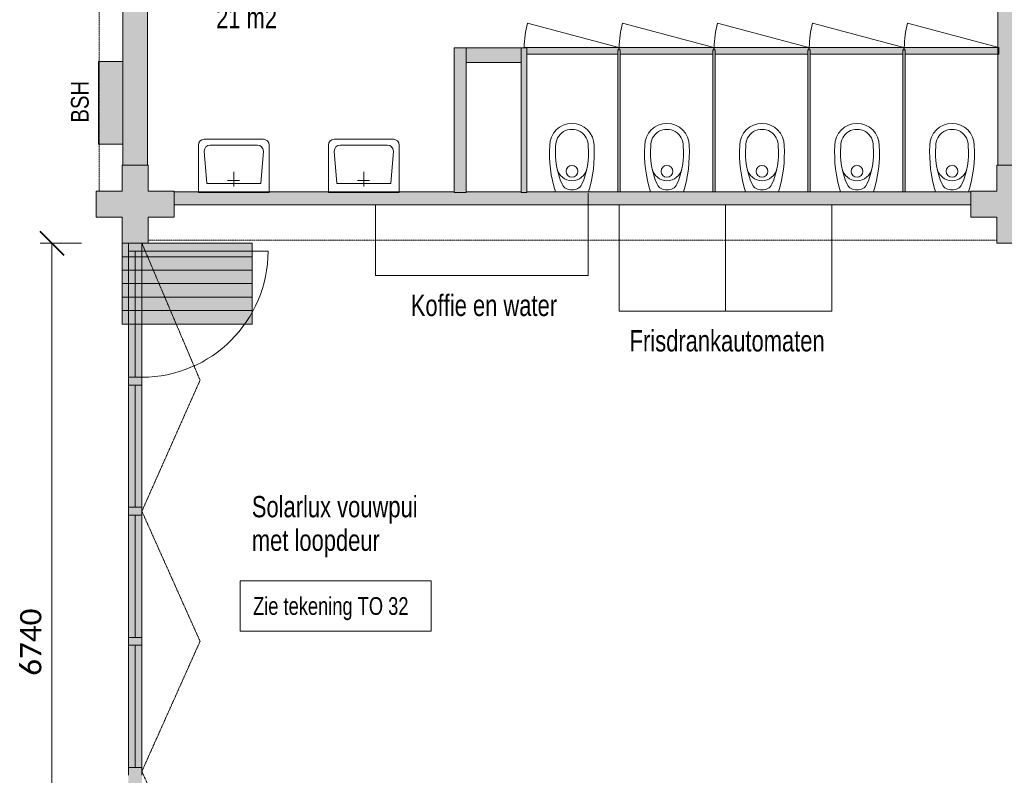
# Model space of a CAD drawing. Header units: millimetres. Extents: x 73705 to 433105, y 109410 to 279410.
# Tile 28 of 90: x 137304 to 145635, y 229731 to 236127. Entities that reach past the tile are written whole.
import ezdxf

# ---------------------------------------------------------------- set-up
doc = ezdxf.new("R2010")
doc.units = ezdxf.units.MM
doc.linetypes.add('Overhead', pattern=[2.5, 1.5, -1])
doc.linetypes.add('Stippel', pattern=[1.53, 1, -0.53])
for name, color, linetype, lineweight in [('A-ANNO-DIMS', 211, 'Continuous', 9), ('A-ANNO-DIMS-100', 211, 'Continuous', 9), ('A-DETL', 90, 'Continuous', 9), ('A-DETL-DEMO', 6, 'Stippel', 9), ('A-DETL-GENF', 92, 'Continuous', 9), ('A-DETL-THIN', 151, 'Continuous', 9), ('G-ANNO-TEXT', 231, 'Continuous', 9)]:
    doc.layers.add(name, color=color, linetype=linetype, lineweight=lineweight)
doc.styles.add('Arial Narrow', font='ARIALN.TTF', dxfattribs={"width": 0.9, "height": 180})
doc.styles.add('Arial Narrow_1', font='ARIALN.TTF', dxfattribs={"height": 150})
doc.styles.add('Arial Narrow_B_2', font='ARIALN.TTF', dxfattribs={"width": 0.9, "height": 150})
doc.styles.add('Calibri', font='calibri.ttf', dxfattribs={"height": 180})
doc.dimstyles.new('maatvoering', dxfattribs={"dimscale": 304.8, "dimtxt": 211.922716, "dimasz": 0.656168, "dimexe": 0.328084, "dimexo": 0.0625, "dimgap": 0.065617, "dimtad": 1, "dimdec": 0, "dimzin": 0, "dimdsep": 46, "dimtxsty": 'Calibri', "dimblk1": 'OBLIQUE', "dimblk2": 'OBLIQUE', "dimsah": 1, "dimcen": 0.09, "dimazin": 0, "dimtfac": 1, "dimtdec": 4, "dimtix": 1, "dimtmove": 0, "dimatfit": 3, "dimfxl": 0.82021, "dimfxlon": 1, "dimtvp": 1, "dimtfill": 1, "dimtolj": 1, "dimtzin": 0, "dimarcsym": 2})

# ---------------------------------------------------------------- blocks, each defined once
blk = doc.blocks.new('DIMBLOCK55-BEGANE GROND')
at = {"layer": 'A-ANNO-DIMS-100', "lineweight": 40}
for p, q in [((137577.1, 234235), (137477.1, 234335)), ((137577.1, 234235), (137677.1, 234135)), ((137577.1, 227495), (137477.1, 227595)), ((137577.1, 227495), (137677.1, 227395))]:
    blk.add_line(p, q, dxfattribs=at)
at = {"layer": 'A-ANNO-DIMS-100'}
for p, q in [((137577.1, 234235), (137477.1, 234235)), ((137577.1, 234235), (137577.1, 227495)), ((137577.1, 234235), (137827.1, 234235)), ((137577.1, 227495), (137477.1, 227495)), ((137577.1, 227495), (137827.1, 227495))]:
    blk.add_line(p, q, dxfattribs=at)
at = {"layer": 'A-ANNO-DIMS-100', "color": 0, "insert": (137307.6, 230573.2), "char_height": 180, "width": 700.387, "attachment_point": 1, "rotation": 90, "line_spacing_factor": 1.158048, "style": 'Calibri', "bg_fill": 3, "box_fill_scale": 1.25, "bg_fill_color": 256, "bg_fill_true_color": 13158600, "bg_fill_transparency": 0}
blk.add_mtext('6740', dxfattribs=at)
blk = doc.blocks.new('_Oblique')
at = {"color": 0, "linetype": 'ByBlock', "lineweight": -2}
blk.add_line((-0.5, -0.5), (0.5, 0.5), dxfattribs=at)

msp = doc.modelspace()

# ---------------------------------------------------------------- hatches: boundary and pattern name
at = {"layer": 'A-DETL-GENF'}
for color, points in [(7, [(145781.1, 234895), (145781.1, 241635), (145581.1, 241635), (145581.1, 239565), (145589.1, 239565), (145589.1, 239508), (145581.1, 239508), (145581.1, 237022), (145589.1, 237022), (145589.1, 236965), (145581.1, 236965), (145581.1, 235891.5), (145589.1, 235891.5), (145589.1, 235834.5), (145581.1, 235834.5), (145581.1, 234895)]), (7, [(138176.1, 234895), (138386.1, 234895), (138386.1, 237065), (138176.1, 237065), (138176.1, 235073.8)]), (7, [(140981.1, 234665), (141081.1, 234665), (141081.1, 235889.5), (140981.1, 235889.5), (140981.1, 234670)]), (7, [(141481.1, 235765), (141546.5, 235765), (141546.5, 235889.5), (141081.1, 235889.5), (141081.1, 235765)]), (7, [(141546.5, 234665), (141596.5, 234665), (141596.5, 235889.5), (141546.5, 235889.5), (141546.5, 234670)]), (7, [(141596.5, 235834.5), (142365.1, 235834.5), (142365.1, 235871.5), (142373.1, 235871.5), (142373.1, 235891.5), (141573.1, 235891.5), (141573.1, 235889.5), (141596.5, 235889.5)]), (7, [(142385.1, 234670), (142385.1, 235871.5), (142365.1, 235871.5), (142365.1, 234670)]), (7, [(142385.1, 235834.5), (143169.1, 235834.5), (143169.1, 235871.5), (143177.1, 235871.5), (143177.1, 235891.5), (142377.1, 235891.5), (142377.1, 235871.5), (142385.1, 235871.5)]), (7, [(143169.1, 234670), (143189.1, 234670), (143189.1, 235871.5), (143169.1, 235871.5), (143169.1, 235393.3)]), (7, [(143189.1, 235834.5), (143973.1, 235834.5), (143973.1, 235871.5), (143981.1, 235871.5), (143981.1, 235891.5), (143181.1, 235891.5), (143181.1, 235871.5), (143189.1, 235871.5)]), (7, [(143973.1, 234670), (143993.1, 234670), (143993.1, 235871.5), (143973.1, 235871.5), (143973.1, 235393.3)]), (7, [(143993.1, 235834.5), (144777.1, 235834.5), (144777.1, 235871.5), (144785.1, 235871.5), (144785.1, 235891.5), (143985.1, 235891.5), (143985.1, 235871.5), (143993.1, 235871.5)]), (7, [(144797.1, 234670), (144797.1, 235871.5), (144777.1, 235871.5), (144777.1, 234670)]), (7, [(144797.1, 235834.5), (145581.1, 235834.5), (145581.1, 235891.5), (144789.1, 235891.5), (144789.1, 235871.5), (144797.1, 235871.5)]), (7, [(145589.1, 235834.5), (145589.1, 235891.5), (145581.1, 235891.5), (145581.1, 235834.5)]), (254, [(138176.1, 235073.8), (138176.1, 235773.8), (137971.1, 235773.8), (137971.1, 235073.8)]), (7, [(138338.1, 234235), (138391.1, 234235), (138391.1, 234455), (138611.1, 234455), (138611.1, 234675), (138391.1, 234675), (138391.1, 234895), (138171.1, 234895), (138171.1, 234675), (137951.1, 234675), (137951.1, 234455), (138171.1, 234455), (138171.1, 234235), (138224.1, 234235)]), (7, [(145791.1, 234235), (145791.1, 234455), (146011.1, 234455), (146011.1, 234675), (145791.1, 234675), (145791.1, 234895), (145571.1, 234895), (145571.1, 234675), (145351.1, 234675), (145351.1, 234455), (145571.1, 234455), (145571.1, 234235), (145781.1, 234235)]), (7, [(142365.1, 234561), (145351.1, 234561), (145351.1, 234670), (141596.5, 234670), (141596.5, 234665), (141546.5, 234665), (141546.5, 234670), (141081.1, 234670), (141081.1, 234665), (140981.1, 234665), (140981.1, 234670), (138611.1, 234670), (138611.1, 234561), (142122.6, 234561)]), (7, [(138338.1, 233033.5), (138338.1, 233100.5), (138224.1, 233100.5), (138224.1, 233033.5)]), (7, [(138338.1, 231932.5), (138338.1, 231999.5), (138224.1, 231999.5), (138224.1, 231932.5)]), (7, [(138338.1, 230831.5), (138338.1, 230898.5), (138224.1, 230898.5), (138224.1, 230831.5)]), (7, [(138338.1, 229730.5), (138338.1, 229797.5), (138224.1, 229797.5), (138224.1, 229730.5)])]:
    msp.add_hatch(color=color, dxfattribs=at).paths.add_polyline_path(points)
h = msp.add_hatch(color=7, dxfattribs=at)
h.paths.add_polyline_path([(138224.1, 234121), (138224.1, 234235), (138171.1, 234235), (138171.1, 234121), (138176.1, 234121)])
h.paths.add_polyline_path([(138391.1, 234121), (139272.1, 234121), (139272.1, 234235), (138338.1, 234235), (138338.1, 234121), (138386.1, 234121)])
h = msp.add_hatch(color=7, dxfattribs=at)
h.paths.add_polyline_path([(138338.1, 227495), (138338.1, 228629.5), (138224.1, 228629.5), (138224.1, 227495), (138281.1, 227495)])
h.paths.add_polyline_path([(138338.1, 228696.5), (138338.1, 229730.5), (138224.1, 229730.5), (138224.1, 228696.5), (138281.1, 228696.5)])
h.paths.add_polyline_path([(138224.1, 229797.5), (138338.1, 229797.5), (138338.1, 230831.5), (138224.1, 230831.5)])
h.paths.add_polyline_path([(138338.1, 230898.5), (138338.1, 231932.5), (138224.1, 231932.5), (138224.1, 230898.5)])
h.paths.add_polyline_path([(138338.1, 231999.5), (138338.1, 233033.5), (138224.1, 233033.5), (138224.1, 231999.5)])
h.paths.add_polyline_path([(138224.1, 233100.5), (138338.1, 233100.5), (138338.1, 234235), (138224.1, 234235), (138224.1, 233551)])
h = msp.add_hatch(color=7, dxfattribs=at)
h.paths.add_polyline_path([(138176.1, 234007), (138224.1, 234007), (138224.1, 234121), (138171.1, 234121), (138171.1, 234007)])
h.paths.add_polyline_path([(138386.1, 234007), (139272.1, 234007), (139272.1, 234121), (138338.1, 234121), (138338.1, 234007)])
h = msp.add_hatch(color=7, dxfattribs=at)
h.paths.add_polyline_path([(138386.1, 233893), (139272.1, 233893), (139272.1, 234007), (138338.1, 234007), (138338.1, 233893)])
h.paths.add_polyline_path([(138224.1, 233893), (138224.1, 234007), (138171.1, 234007), (138171.1, 233893), (138176.1, 233893)])
h = msp.add_hatch(color=7, dxfattribs=at)
h.paths.add_polyline_path([(138386.1, 233779), (139272.1, 233779), (139272.1, 233893), (138338.1, 233893), (138338.1, 233779)])
h.paths.add_polyline_path([(138224.1, 233779), (138224.1, 233893), (138171.1, 233893), (138171.1, 233779), (138176.1, 233779)])
h = msp.add_hatch(color=7, dxfattribs=at)
h.paths.add_polyline_path([(138386.1, 233665), (139272.1, 233665), (139272.1, 233779), (138338.1, 233779), (138338.1, 233665)])
h.paths.add_polyline_path([(138224.1, 233665), (138224.1, 233779), (138171.1, 233779), (138171.1, 233665), (138176.1, 233665)])
h = msp.add_hatch(color=7, dxfattribs=at)
h.paths.add_polyline_path([(138386.1, 233551), (139272.1, 233551), (139272.1, 233665), (138338.1, 233665), (138338.1, 233551)])
h.paths.add_polyline_path([(138224.1, 233551), (138224.1, 233665), (138171.1, 233665), (138171.1, 233551), (138176.1, 233551)])

# ---------------------------------------------------------------- linework, layer by layer
at = {"layer": 'A-DETL'}
for p, q in [((141600.3, 236098.6), (142373.1, 235891.5)), ((142404.3, 236098.6), (143177.1, 235891.5)), ((143208.3, 236098.6), (143981.1, 235891.5)), ((144012.3, 236098.6), (144785.1, 235891.5)), ((144816.3, 236098.6), (145589.1, 235891.5)), ((138176.1, 235773.8), (137971.1, 235773.8)), ((137971.1, 235773.8), (137971.1, 235073.8)), ((138176.1, 235073.8), (138176.1, 235773.8)), ((138865.9, 235115), (139365.9, 235115)), ((139965.9, 235115), (140465.9, 235115)), ((137971.1, 235073.8), (138176.1, 235073.8)), ((138815.9, 234665), (138815.9, 235065)), ((138886.9, 234740), (138865.9, 235015)), ((139315.9, 235065), (138915.9, 235065)), ((139344.9, 234740), (139365.9, 235015)), ((139415.9, 235065), (139415.9, 234665)), ((139915.9, 234665), (139915.9, 235065)), ((139986.9, 234740), (139965.9, 235015)), ((140415.9, 235065), (140015.9, 235065)), ((140444.9, 234740), (140465.9, 235015)), ((140515.9, 235065), (140515.9, 234665)), ((139162.9, 234765), (139062.9, 234765)), ((139115.9, 234715), (139115.9, 234840)), ((140262.9, 234765), (140162.9, 234765)), ((140215.9, 234715), (140215.9, 234840)), ((139344.9, 234740), (138886.9, 234740)), ((140444.9, 234740), (139986.9, 234740)), ((138815.9, 234665), (139415.9, 234665)), ((139915.9, 234665), (140515.9, 234665)), ((142115.5, 234660), (142115.5, 233961)), ((140315.5, 233961), (140315.5, 234561)), ((142375.6, 234561), (144175.6, 234561)), ((142375.6, 233661), (142375.6, 234561)), ((143275.6, 234561), (143275.6, 233661)), ((144175.6, 234561), (144175.6, 233661)), ((138171.1, 234235), (138171.1, 234121)), ((138224.1, 234235), (138224.1, 233100.5)), ((138224.1, 234235), (138224.1, 234168)), ((138338.1, 233100.5), (138338.1, 234235)), ((138338.1, 234168), (138338.1, 234235)), ((139272.1, 234235), (138391.1, 234235)), ((139272.1, 234121), (139272.1, 234235)), ((138171.1, 234121), (139272.1, 234121)), ((138171.1, 234121), (138171.1, 234007)), ((139272.1, 234121), (138171.1, 234121)), ((138224.1, 234168), (138338.1, 234168)), ((138281.1, 233100.5), (138281.1, 234168)), ((139405.6, 234168), (138338.1, 234168)), ((139272.1, 234007), (139272.1, 234121)), ((138171.1, 234007), (139272.1, 234007)), ((138171.1, 234007), (138171.1, 233893)), ((139272.1, 234007), (138171.1, 234007)), ((139272.1, 233893), (139272.1, 234007)), ((142115.5, 233961), (140315.5, 233961)), ((138171.1, 233893), (139272.1, 233893)), ((138171.1, 233893), (138171.1, 233779)), ((139272.1, 233893), (138171.1, 233893)), ((139272.1, 233779), (139272.1, 233893)), ((138171.1, 233779), (139272.1, 233779)), ((138171.1, 233779), (138171.1, 233665)), ((139272.1, 233779), (138171.1, 233779)), ((139272.1, 233665), (139272.1, 233779)), ((138171.1, 233665), (139272.1, 233665)), ((138171.1, 233665), (138171.1, 233551)), ((139272.1, 233665), (138171.1, 233665)), ((139272.1, 233551), (139272.1, 233665)), ((144175.6, 233661), (142375.6, 233661)), ((138171.1, 233551), (139272.1, 233551)), ((138338.1, 233100.5), (138224.1, 233100.5)), ((138224.1, 233100.5), (138224.1, 233033.5)), ((138338.1, 233033.5), (138338.1, 233100.5)), ((138224.1, 233033.5), (138224.1, 231999.5)), ((138224.1, 233033.5), (138338.1, 233033.5)), ((138281.1, 231999.5), (138281.1, 233033.5)), ((138338.1, 231999.5), (138338.1, 233033.5)), ((138338.1, 231999.5), (138224.1, 231999.5)), ((138224.1, 231999.5), (138224.1, 231932.5)), ((138224.1, 231932.5), (138224.1, 230898.5)), ((138224.1, 231932.5), (138338.1, 231932.5)), ((138281.1, 230898.5), (138281.1, 231932.5)), ((138338.1, 231932.5), (138338.1, 231999.5)), ((138338.1, 230898.5), (138338.1, 231932.5)), ((138338.1, 230898.5), (138224.1, 230898.5)), ((138224.1, 230898.5), (138224.1, 230831.5)), ((138338.1, 230831.5), (138338.1, 230898.5)), ((138224.1, 230831.5), (138224.1, 229797.5)), ((138224.1, 230831.5), (138338.1, 230831.5)), ((138281.1, 229797.5), (138281.1, 230831.5)), ((138338.1, 229797.5), (138338.1, 230831.5)), ((138338.1, 229797.5), (138224.1, 229797.5)), ((138224.1, 229797.5), (138224.1, 229730.5)), ((138338.1, 229730.5), (138338.1, 229797.5))]:
    msp.add_line(p, q, dxfattribs=at)
at = {"layer": 'A-DETL', "linetype": 'Overhead'}
for p, q in [((138338.1, 234235), (138830.4, 233075.2)), ((138830.4, 233075.2), (138338.1, 231966)), ((138338.1, 231966), (138830.4, 230865)), ((138338.1, 229764), (138830.4, 230865)), ((138830.4, 228654.9), (138338.1, 229764))]:
    msp.add_line(p, q, dxfattribs=at)
at = {"layer": 'A-DETL'}
for centre in [(141976.8, 234843.5), (142780.8, 234843.5), (143584.8, 234843.5), (144388.8, 234843.5), (145192.8, 234843.5)]:
    msp.add_circle(centre, 50, dxfattribs=at)
for centre, radius, start, end in [((142373.1, 235891.5), 800, 165, 180), ((143177.1, 235891.5), 800, 165, 180), ((143981.1, 235891.5), 800, 165, 180), ((144785.1, 235891.5), 800, 165, 180), ((145589.1, 235891.5), 800, 165, 180), ((141976.8, 235061), 187.5, 359.99999, 179.99986), ((141976.8, 235061), 137.9, 357.66402, 182.33582), ((142780.8, 235061), 187.5, 359.99999, 179.99986), ((142780.8, 235061), 137.9, 357.66402, 182.33582), ((143584.8, 235061), 187.5, 359.99999, 179.99986), ((143584.8, 235061), 137.9, 357.66402, 182.33582), ((144388.8, 235061), 187.5, 359.99999, 179.99986), ((144388.8, 235061), 137.9, 357.66402, 182.33582), ((145192.8, 235061), 187.5, 359.99999, 179.99986), ((145192.8, 235061), 137.9, 357.66402, 182.33582), ((138865.9, 235065), 50, 90, 180), ((139365.9, 235065), 50, 0, 90), ((139965.9, 235065), 50, 90, 180), ((140465.9, 235065), 50, 0, 90), ((138915.9, 235015), 50, 90, 180), ((139315.9, 235015), 50, 0.00003, 90), ((140015.9, 235015), 50, 90, 180), ((140415.9, 235015), 50, 0.00003, 90), ((142886.4, 234995.3), 1099, 176.56803, 197.22549), ((142506.3, 235001.9), 669.4, 175.41528, 203.58901), ((141447.2, 235002), 669.5, 336.41203, 4.58092), ((141067, 234995.3), 1099.3, 342.77536, 3.42878), ((143690.4, 234995.3), 1099, 176.56803, 197.22549), ((143310.3, 235001.9), 669.4, 175.41528, 203.58901), ((142251.2, 235002), 669.5, 336.41203, 4.58092), ((141871, 234995.3), 1099.3, 342.77536, 3.42878), ((144494.4, 234995.3), 1099, 176.56803, 197.22549), ((144114.3, 235001.9), 669.4, 175.41528, 203.58901), ((143055.2, 235002), 669.5, 336.41203, 4.58092), ((142675, 234995.3), 1099.3, 342.77536, 3.42878), ((145298.4, 234995.3), 1099, 176.56803, 197.22549), ((144918.3, 235001.9), 669.4, 175.41528, 203.58901), ((143859.2, 235002), 669.5, 336.41203, 4.58092), ((143479, 234995.3), 1099.3, 342.77536, 3.42878), ((146102.4, 234995.3), 1099, 176.56803, 197.22549), ((145722.3, 235001.9), 669.4, 175.41528, 203.58901), ((144663.2, 235002), 669.5, 336.41203, 4.58092), ((144283, 234995.3), 1099.3, 342.77536, 3.42878), ((141977.1, 234892.7), 128.4, 191.89235, 348.04526), ((142781.1, 234892.7), 128.4, 191.89235, 348.04526), ((143585.1, 234892.7), 128.4, 191.89235, 348.04526), ((144389.1, 234892.7), 128.4, 191.89235, 348.04526), ((145193.1, 234892.7), 128.4, 191.89235, 348.04526), ((141968.6, 234771.8), 84.7, 206.50083, 275.56489), ((141985, 234771.8), 84.7, 264.43709, 333.49874), ((142772.6, 234771.8), 84.7, 206.50083, 275.56489), ((142789, 234771.8), 84.7, 264.43709, 333.49874), ((143576.6, 234771.8), 84.7, 206.50083, 275.56489), ((143593, 234771.8), 84.7, 264.43709, 333.49874), ((144380.6, 234771.8), 84.7, 206.50083, 275.56489), ((144397, 234771.8), 84.7, 264.43709, 333.49874), ((145184.6, 234771.8), 84.7, 206.50083, 275.56489), ((145201, 234771.8), 84.7, 264.43709, 333.49874), ((138338.1, 234168), 1067.5, 270, 0)]:
    msp.add_arc(centre, radius, start, end, dxfattribs=at)
at = {"layer": 'A-DETL-DEMO'}
for p, q in [((137976.1, 237065), (137976.1, 234675)), ((138391.1, 234260), (145571.1, 234260))]:
    msp.add_line(p, q, dxfattribs=at)
at = {"layer": 'A-DETL-THIN'}
for p, q in [((145581.1, 238215), (145581.1, 234895)), ((138176.1, 237065), (138176.1, 234895)), ((138386.1, 234895), (138386.1, 237065)), ((141081.1, 235889.5), (140981.1, 235889.5)), ((140981.1, 235889.5), (140981.1, 234665)), ((141546.5, 235889.5), (141081.1, 235889.5)), ((141081.1, 235889.5), (141081.1, 235765)), ((141596.5, 235889.5), (141546.5, 235889.5)), ((141546.5, 235765), (141546.5, 235889.5)), ((142373.1, 235891.5), (141573.1, 235891.5)), ((141573.1, 235891.5), (141573.1, 235889.5)), ((141596.5, 234665), (141596.5, 235889.5)), ((142385.1, 235871.5), (142365.1, 235871.5)), ((142365.1, 235871.5), (142365.1, 234670)), ((142373.1, 235871.5), (142373.1, 235891.5)), ((143177.1, 235891.5), (142377.1, 235891.5)), ((142377.1, 235891.5), (142377.1, 235871.5)), ((142385.1, 234670), (142385.1, 235871.5)), ((143189.1, 235871.5), (143169.1, 235871.5)), ((143169.1, 235871.5), (143169.1, 234670)), ((143177.1, 235871.5), (143177.1, 235891.5)), ((143981.1, 235891.5), (143181.1, 235891.5)), ((143181.1, 235891.5), (143181.1, 235871.5)), ((143189.1, 234670), (143189.1, 235871.5)), ((143993.1, 235871.5), (143973.1, 235871.5)), ((143973.1, 235871.5), (143973.1, 234670)), ((143981.1, 235871.5), (143981.1, 235891.5)), ((144785.1, 235891.5), (143985.1, 235891.5)), ((143985.1, 235891.5), (143985.1, 235871.5)), ((143993.1, 234670), (143993.1, 235871.5)), ((144797.1, 235871.5), (144777.1, 235871.5)), ((144777.1, 235871.5), (144777.1, 234670)), ((144785.1, 235871.5), (144785.1, 235891.5)), ((145589.1, 235891.5), (144789.1, 235891.5)), ((144789.1, 235891.5), (144789.1, 235871.5)), ((144797.1, 234670), (144797.1, 235871.5)), ((145589.1, 235834.5), (145589.1, 235891.5)), ((141081.1, 234665), (141081.1, 235765)), ((141081.1, 235765), (141546.5, 235765)), ((141546.5, 235765), (141546.5, 234665)), ((141596.5, 235834.5), (142365.1, 235834.5)), ((142385.1, 235834.5), (143169.1, 235834.5)), ((143189.1, 235834.5), (143973.1, 235834.5)), ((143993.1, 235834.5), (144777.1, 235834.5)), ((144797.1, 235834.5), (145589.1, 235834.5)), ((138171.1, 234895), (138171.1, 234675)), ((138391.1, 234895), (138171.1, 234895)), ((138391.1, 234675), (138391.1, 234895)), ((145571.1, 234895), (145571.1, 234675)), ((145791.1, 234895), (145571.1, 234895)), ((138171.1, 234675), (137951.1, 234675)), ((137951.1, 234675), (137951.1, 234455)), ((138611.1, 234675), (138391.1, 234675)), ((138611.1, 234455), (138611.1, 234675)), ((145571.1, 234675), (145351.1, 234675)), ((145351.1, 234675), (145351.1, 234455)), ((140981.1, 234670), (138611.1, 234670)), ((140981.1, 234665), (141081.1, 234665)), ((141546.5, 234670), (141081.1, 234670)), ((141546.5, 234665), (141596.5, 234665)), ((145351.1, 234670), (141596.5, 234670)), ((138611.1, 234561), (145351.1, 234561)), ((137951.1, 234455), (138171.1, 234455)), ((138171.1, 234455), (138171.1, 234235)), ((138391.1, 234235), (138391.1, 234455)), ((138391.1, 234455), (138611.1, 234455)), ((145351.1, 234455), (145571.1, 234455)), ((145571.1, 234455), (145571.1, 234235)), ((138171.1, 234235), (138391.1, 234235)), ((145571.1, 234235), (145791.1, 234235))]:
    msp.add_line(p, q, dxfattribs=at)
at = {"layer": 'G-ANNO-TEXT', "color": 7, "flags": 128}
msp.add_lwpolyline([(139170.8, 231377.2), (140785.6, 231377.2), (140785.6, 230952.2), (139170.8, 230952.2)], close=True, dxfattribs=at)

# ---------------------------------------------------------------- texts
at = {"layer": 'G-ANNO-TEXT', "color": 7, "attachment_point": 1}
for s, insert, char_height, width, style in [('21 m2', (138966, 236232.9), 180, 606.076, 'Arial Narrow'), ('Zie tekening TO 32', (139278.7, 231238.8), 150, 1688.354, 'Arial Narrow_B_2')]:
    msp.add_mtext(s, dxfattribs=dict(at, insert=insert, char_height=char_height, width=width, style=style))
at = {"layer": 'G-ANNO-TEXT', "color": 92, "insert": (137738, 235256), "char_height": 150, "width": 440.928, "attachment_point": 1, "rotation": 90, "style": 'Arial Narrow_1'}
msp.add_mtext('BSH', dxfattribs=at)
at = {"layer": 'G-ANNO-TEXT', "color": 214, "char_height": 180, "attachment_point": 1, "style": 'Arial Narrow'}
for s, insert, width in [('Koffie en water', (140613.2, 233799), 1450.253), ('Frisdrankautomaten', (142464.9, 233499), 1948.101)]:
    msp.add_mtext(s, dxfattribs=dict(at, insert=insert, width=width))
at = {"layer": 'G-ANNO-TEXT', "color": 150, "char_height": 180, "attachment_point": 1, "style": 'Arial Narrow'}
for s, insert, width in [('Solarlux vouwpui ', (139268.5, 232095), 1717.215), ('met loopdeur', (139268.5, 231810.6), 1277.088)]:
    msp.add_mtext(s, dxfattribs=dict(at, insert=insert, width=width))

# ---------------------------------------------------------------- dimensions: what is measured, and where the dimension line sits
at = {"layer": 'A-ANNO-DIMS'}
dim = msp.add_linear_dim(base=(137577.1, 227495), p1=(137827.1, 234235), p2=(137827.1, 227495), angle=90, dimstyle='maatvoering', override={"dimpost": '<>', "dimfxl": 6740}, dxfattribs=at)
dim.commit()
dim.dimension.update_dxf_attribs({"geometry": 'DIMBLOCK55-BEGANE GROND', "text_midpoint": (137464.9, 230865)})

doc.saveas('drawing.dxf')
